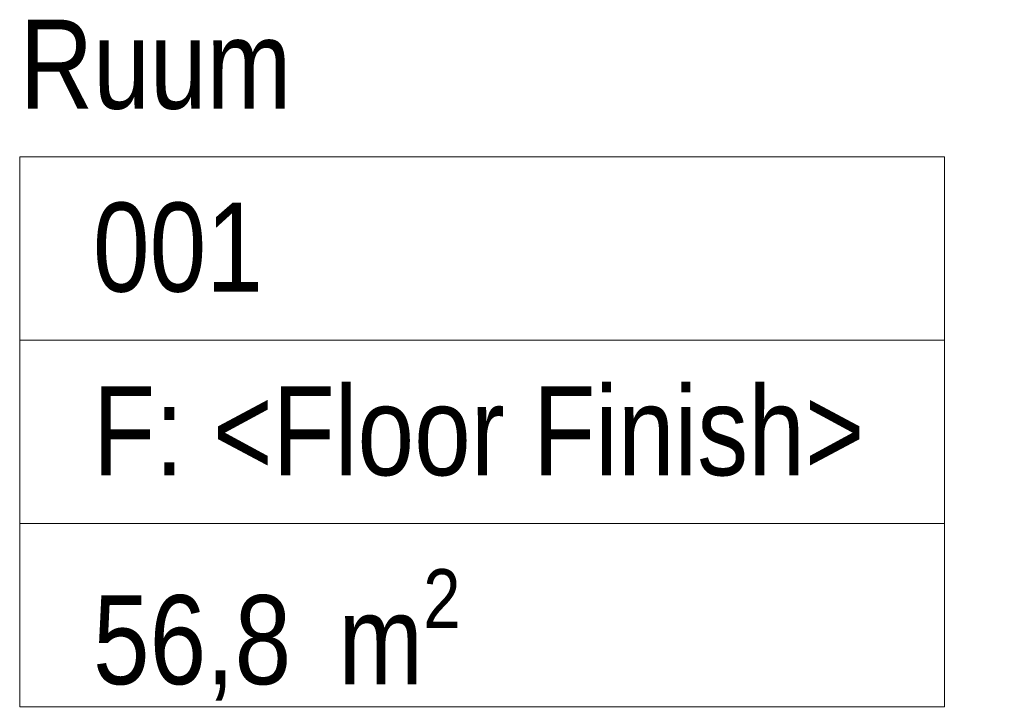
# Model space of a CAD drawing. Header units: millimetres. Extents: x -30 to 102382, y -31808 to 51594.
# Tile 171 of 172: x 101240 to 101871, y 43407 to 43847. Entities that reach past the tile are written whole.
import ezdxf
from ezdxf.enums import TextEntityAlignment as Align

# ---------------------------------------------------------------- set-up
doc = ezdxf.new("R2010")
doc.units = ezdxf.units.MM
doc.header["$MEASUREMENT"] = 0
doc.layers.add('01 Nimetused_ ruumid rajatised.AR', color=7, linetype='Continuous')
doc.styles.add('GENERATED_STYLE_1', font='ARIALN.TTF')

# ---------------------------------------------------------------- blocks, each defined once
blk = doc.blocks.new('Ruum_001_36_2', base_point=(101536.81, 43642.02))
at = {"layer": '01 Nimetused_ ruumid rajatised.AR', "color": 7, "linetype": 'Continuous', "lineweight": 13}
for p, q in [((101833.16, 43759.37), (101240.46, 43759.37)), ((101240.46, 43759.37), (101240.46, 43407.31)), ((101240.46, 43759.37), (101833.16, 43759.37)), ((101240.46, 43642.02), (101240.46, 43759.37)), ((101833.16, 43407.31), (101833.16, 43759.37)), ((101833.16, 43759.37), (101833.16, 43642.02)), ((101833.16, 43642.02), (101240.46, 43642.02)), ((101240.46, 43642.02), (101833.16, 43642.02)), ((101240.46, 43524.67), (101240.46, 43642.02)), ((101833.16, 43642.02), (101833.16, 43524.67)), ((101833.16, 43524.67), (101240.46, 43524.67)), ((101240.46, 43524.67), (101833.16, 43524.67)), ((101240.46, 43407.31), (101240.46, 43524.67)), ((101833.16, 43524.67), (101833.16, 43407.31)), ((101240.46, 43407.31), (101833.16, 43407.31)), ((101833.16, 43407.31), (101240.46, 43407.31))]:
    blk.add_line(p, q, dxfattribs=at)
at = {"layer": '01 Nimetused_ ruumid rajatised.AR', "color": 7, "lineweight": 13, "insert": (101287.4, 43495.33), "char_height": 57, "attachment_point": 1, "style": 'GENERATED_STYLE_1'}
blk.add_mtext('{\\A1;\\fArial Narrow|b0|i0|c0|p0;56,8{\\A1;\\fArial Narrow|b0|i0|c0|p0;\\H0.66000x;\\S^  ;} m{\\A1;\\fArial Narrow|b0|i0|c0|p0;\\H0.66000x;\\S2^  ;}}', dxfattribs=at)
at = {"layer": '01 Nimetused_ ruumid rajatised.AR', "color": 7, "lineweight": 13, "style": 'GENERATED_STYLE_1'}
for tag, p in [('DUMMY_849', (101463.39, 43864.99)), ('ROOM_NAME', (101240.46, 43847.15)), ('DUMMY_850', (101397.5, 43747.64)), ('ROOM_NUMBER', (101287.4, 43730.04)), ('floorCode', (101287.4, 43612.45)), ('stFloorCovering', (101364.41, 43612.45)), ('DUMMY_851', (101287.4, 43512.93))]:
    blk.add_attdef(tag, text='', height=57, dxfattribs=at).set_placement(p, align=Align.TOP_LEFT)

msp = doc.modelspace()

# ---------------------------------------------------------------- block references
at = {"layer": '01 Nimetused_ ruumid rajatised.AR', "color": 7, "linetype": 'Continuous', "lineweight": 20}
msp.add_blockref('Ruum_001_36_2', (101536.81, 43642.02), dxfattribs=at).add_auto_attribs({'ROOM_NAME': 'Ruum', 'ROOM_NUMBER': '001', 'floorCode': 'F: ', 'stFloorCovering': '<Floor Finish>'})

doc.saveas('drawing.dxf')
